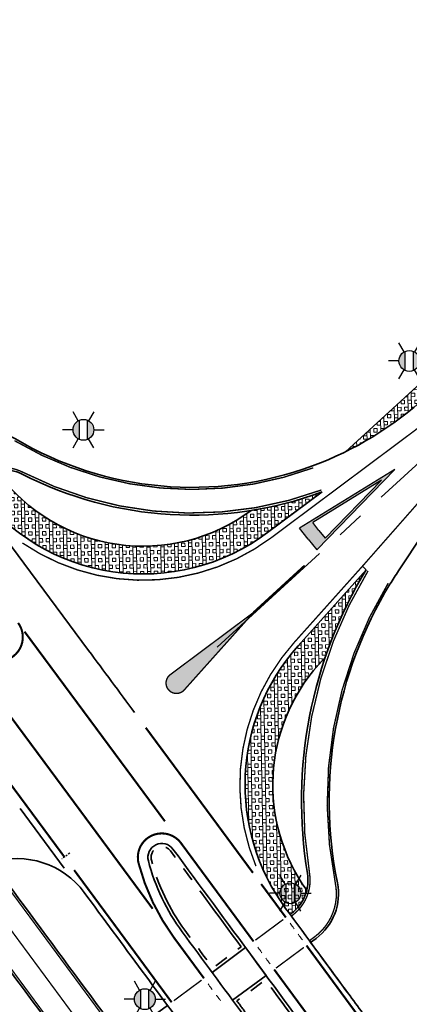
# Model space of a CAD drawing. Header units: metres. Extents: x 101623 to 104606, y 400821 to 405824.
# Tile 28 of 46: x 102621 to 102649, y 404570 to 404641. Entities that reach past the tile are written whole.
import ezdxf
from ezdxf.enums import TextEntityAlignment as Align

# ---------------------------------------------------------------- set-up
doc = ezdxf.new("R2010")
doc.units = ezdxf.units.M
doc.header["$LTSCALE"] = 0.5
for name, pattern in [('AM-AS', [16, 10, -2, 2, -2]), ('HIDDEN', [0.375, 0.25, -0.125]), ('VH-RWSBAND-SO', [24, 10, -2, 2, -2, 2, -2, 2, -2]), ('VW-1-1_STREEP', [2, 1, -1]), ('VW-3-3_STREEP', [6, 3, -3]), ('VW-30-270_STREEP', [3, 0.3, -2.7]), ('VW-5050_STREEP', [1, 0.5, -0.5])]:
    doc.linetypes.add(name, pattern=pattern)
doc.layers.get('Defpoints').update_dxf_attribs({"color": 4})
doc.layers.add('_hulplijn voor arcering', color=1, linetype='HIDDEN', plot=False)
for name, color, linetype, lineweight in [('N-WE-AM-AS-G', 10, 'AM-AS', 18), ('N-WE-IE-MEUBILAIR_WEGMEUBILAIR_LICHTMAST-S-500', 7, 'Continuous', 25), ('N-WE-VH-HALFVERHARDING_GRASBETONSTEEN-A-500', 132, 'Continuous', 18), ('N-WE-VH-KANTOPSLUITING_TROTTOIRBAND_RWS-G', 210, 'VH-RWSBAND-SO', 35), ('N-WE-VH-KANTVERHARDING-G', 210, 'Continuous', 35), ('N-WE-VH-KANTVERHARDING-G_2', 4, 'Continuous', 35), ('N-WE-VW-MARKERING_DWARS_DRIEHOEK_3030-G', 7, 'VW-HAAIETAND30-L-N', 35), ('N-WE-VW-MARKERING_DWARS_DRIEHOEK_5070-G', 7, 'VW-HAAIETAND70-L-N', 35), ('N-WE-VW-MARKERING_DWARS_OVERSTEEK_KANALISATIESTREEP50_010-G', 7, 'VW-5050_STREEP', 13), ('N-WE-VW-MARKERING_DWARS_OVERSTEEK_KANALISATIESTREEP50_015-G', 7, 'VW-5050_STREEP', 13), ('N-WE-VW-MARKERING_LANGS_STREEP_11_010-G', 7, 'VW-1-1_STREEP', 13), ('N-WE-VW-MARKERING_LANGS_STREEP_11_015-G', 7, 'VW-1-1_STREEP', 35), ('N-WE-VW-MARKERING_LANGS_STREEP_30270_010-G', 7, 'VW-30-270_STREEP', 13), ('N-WE-VW-MARKERING_LANGS_STREEP_33_015-G', 7, 'VW-3-3_STREEP', 13), ('N-WE-VW-MARKERING_LANGS_STREEP_DOORGETROKKEN_010-G', 7, 'Continuous', 13), ('N-WE-VW-MARKERING_LANGS_STREEP_DOORGETROKKEN_015-G', 7, 'Continuous', 13), ('N-WE-VW-MARKERING_VERKEERSTEKEN-S', 7, 'Continuous', 25), ('X-XX-AL-M', 7, 'Continuous', 18)]:
    doc.layers.add(name, color=color, linetype=linetype, lineweight=lineweight)
doc.styles.add('NLCS-ISO', font='NLCS-ISO.ttf')
doc.styles.add('NLCS-ISO-M500-T18', font='NLCS-ISO.ttf', dxfattribs={"height": 0.9})
doc.linetypes.add('VW-HAAIETAND30-L-N', pattern='A,0,-0.3,[150,NLCS.shx,S=0.6,R=0,X=-0.5,Y=-0.15],-0.3', length=0.6)
doc.linetypes.add('VW-HAAIETAND70-L-N', pattern='A,0,-0.5,[149,NLCS.shx,S=1,R=0,X=-0.625,Y=-0.35],-0.5', length=1)
doc.dimstyles.new('NLCS-M500-T18-PIJL_L2_H2', dxfattribs={"dimscale": 0.5, "dimtxt": 2.5, "dimasz": 1.8, "dimexe": 2, "dimexo": 2, "dimgap": 0.7, "dimtad": 1, "dimzin": 0, "dimdsep": 46, "dimtxsty": 'NLCS-ISO-M500-T18', "dimcen": 0, "dimdle": 2, "dimclrd": 256, "dimclre": 256, "dimclrt": 256, "dimazin": 0, "dimtfac": 1, "dimtdec": 3, "dimtofl": 0, "dimtmove": 0, "dimatfit": 3, "dimfxl": 2, "dimfxlon": 1, "dimtfillclr": 256, "dimtolj": 1, "dimtzin": 0, "dimlwd": -1, "dimlwe": -1, "dimarcsym": 0})
pattern_1 = [(91, (0, 0), (-0.9998476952, -0.0174524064), []), (91, (0.25, 0.0044), (-0.9998476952, -0.0174524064), []), (1, (0, 0), (-0.0174524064, 0.9998476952), [-0.25, 0.25]), (1, (-0.0044, 0.25), (-0.0174524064, 0.9998476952), [-0.25, 0.25]), (1, (-0.0087, 0.4999), (-0.0174524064, 0.9998476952), [0.25, -0.25]), (1, (-0.0131, 0.7499), (-0.0174524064, 0.9998476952), [0.25, -0.25]), (91, (0.4999, 0.0087), (-0.9998476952, -0.0174524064), [0.25, -0.25]), (91, (0.7499, 0.0131), (-0.9998476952, -0.0174524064), [0.25, -0.25])]

# ---------------------------------------------------------------- blocks, each defined once
blk = doc.blocks.new('*D85')
at = {"layer": 'Defpoints', "color": 0, "transparency": 16777216}
for p in [(102777.085, 404786.95), (102590.522, 404635.971)]:
    blk.add_point(p, dxfattribs=at)
at = {"layer": 'X-XX-AL-M', "transparency": 16777216}
blk.add_line((102596.103, 404640.488), (102591.221, 404636.538), dxfattribs=at)
blk.add_solid([(102591.127, 404636.654), (102591.316, 404636.421), (102590.522, 404635.971)], dxfattribs=at)
at = {"layer": 'X-XX-AL-M', "transparency": 16777216, "insert": (102593.509, 404639.418), "char_height": 0.9, "attachment_point": 5, "rotation": 38.98192, "style": 'NLCS-ISO-M500-T18'}
blk.add_mtext('\\A1;R=240.00', dxfattribs=at)
blk = doc.blocks.new('*D89')
at = {"layer": 'Defpoints', "color": 0, "transparency": 16777216}
for p in [(102830.063, 404711.322), (102643.039, 404560.917)]:
    blk.add_point(p, dxfattribs=at)
at = {"layer": 'X-XX-AL-M', "transparency": 16777216}
blk.add_line((102637.443, 404556.418), (102642.337, 404560.353), dxfattribs=at)
blk.add_solid([(102642.243, 404560.47), (102642.431, 404560.236), (102643.039, 404560.917)], dxfattribs=at)
at = {"layer": 'X-XX-AL-M', "transparency": 16777216, "insert": (102639.038, 404558.727), "char_height": 0.9, "attachment_point": 5, "rotation": 38.80614, "style": 'NLCS-ISO-M500-T18'}
blk.add_mtext('\\A1;R=240.00', dxfattribs=at)
blk = doc.blocks.new('*D90')
at = {"layer": 'Defpoints', "color": 0, "transparency": 16777216}
for p in [(102798.184, 404754.389), (102597.839, 404622.246)]:
    blk.add_point(p, dxfattribs=at)
at = {"layer": 'X-XX-AL-M', "transparency": 16777216}
blk.add_line((102591.845, 404618.293), (102597.087, 404621.75), dxfattribs=at)
blk.add_solid([(102597.005, 404621.876), (102597.17, 404621.625), (102597.839, 404622.246)], dxfattribs=at)
at = {"layer": 'X-XX-AL-M', "transparency": 16777216, "insert": (102593.65, 404620.442), "char_height": 0.9, "attachment_point": 5, "rotation": 33.40781, "style": 'NLCS-ISO-M500-T18'}
blk.add_mtext('\\A1;R=240.00', dxfattribs=at)
blk = doc.blocks.new('SIE-WEG_LICHTMAST-SO')
h = blk.add_hatch(color=256)
h.paths.add_polyline_path([(1.38, 0.59, 0.658505), (-1.38, 0.59)])
h.paths.add_polyline_path([(-1.38, -0.59, 0.658505), (1.38, -0.59)])
at = {"flags": 128}
for points in [[(0, 1.5), (0, 3)], [(-2.6, 1.5), (-1.3, 0.75)], [(1.3, 0.75), (2.6, 1.5)], [(-1.38, 0.59), (1.38, 0.59)], [(-2.6, -1.5), (-1.3, -0.75)], [(-1.38, -0.59), (1.38, -0.59)], [(2.6, -1.5), (1.3, -0.75)], [(0, -1.5), (0, -3)]]:
    blk.add_lwpolyline(points, dxfattribs=at)
blk.add_circle((0, 0), 1.5)
at = {"style": 'NLCS-ISO'}
blk.add_attdef('TYPE', text='', height=1.8, dxfattribs=at).set_placement((0, 3), align=Align.BOTTOM_CENTER)
blk = doc.blocks.new('N-SVW-MARKERING_VERKEERSTEKEN_VOORWAARSCHUWINGSDRIEHOEK_8.0')
h = blk.add_hatch(color=256)
h.paths.add_polyline_path([(0, 8), (-1, 8), (0, 0), (1, 8)])
h.paths.add_polyline_path([(0, 7), (0.724, 7), (0, 1.209), (-0.724, 7)], flags=16)
for p, q in [((0, 0), (-1, 8)), ((0, 8), (-1, 8)), ((0, 0), (1, 8)), ((0, 8), (1, 8)), ((0, 1.209), (-0.724, 7)), ((0, 7), (-0.724, 7)), ((0, 1.209), (0.724, 7)), ((0, 7), (0.724, 7))]:
    blk.add_line(p, q)

msp = doc.modelspace()

# ---------------------------------------------------------------- hatches: boundary and pattern name
at = {"layer": 'N-WE-VH-HALFVERHARDING_GRASBETONSTEEN-A-500'}
h = msp.add_hatch(dxfattribs=at)
h.set_pattern_fill('AVH-GRASBETONSTEEN_01-SO', color=256, scale=0.5, angle=1, pattern_type=2)
h.set_pattern_definition(pattern_1)
h.paths.add_polyline_path([(102650.485, 404614.127), (102652.453, 404615.928), (102651.778, 404616.666), (102644.644, 404610.141, 0.071068)])
h = msp.add_hatch(dxfattribs=at)
h.set_pattern_fill('AVH-GRASBETONSTEEN_01-SO', color=256, scale=0.5, angle=1, pattern_type=2)
h.set_pattern_definition(pattern_1)
h.paths.add_polyline_path([(102639.036, 404604.316), (102642.959, 404607.245, -0.04929), (102637.821, 404605.905, -0.414556), (102619.623, 404608.591), (102619.463, 404608.807, 0.11691), (102618.191, 404608.261), (102617.667, 404607.872), (102618.015, 404607.401, 0.415106)])
h = msp.add_hatch(dxfattribs=at)
h.set_pattern_fill('AVH-GRASBETONSTEEN_01-SO', color=256, scale=0.5, angle=1, pattern_type=2)
h.set_pattern_definition(pattern_1)
h.paths.add_polyline_path([(102642.723, 404594.822), (102643.197, 404595.352, -0.054444), (102646.146, 404601.643), (102641.233, 404596.156, 0.355288), (102640.334, 404577.25, -0.000017), (102640.652, 404576.818), (102640.731, 404576.877, 0.173645), (102641.855, 404578.559, -0.352013)])
at = {"layer": 'N-WE-VW-MARKERING_VERKEERSTEKEN-S', "ltscale": 2}
h = msp.add_hatch(color=256, dxfattribs=at)
h.dxf.hatch_style = 1
edge = h.paths.add_edge_path()
edge.add_line((102638.025, 404598.57), (102632.014, 404594.084))
edge.add_arc((102632.463, 404593.483), 0.75, 126.73725, 318.15843)
edge.add_line((102633.022, 404592.983), (102638.025, 404598.57))

# ---------------------------------------------------------------- linework, layer by layer
at = {"layer": '_hulplijn voor arcering'}
msp.add_line((102624.77, 404581.227), (102624.207, 404580.812), dxfattribs=at)
at = {"layer": 'N-WE-AM-AS-G', "ltscale": 2}
msp.add_line((102654.59, 404613.613), (102634.827, 404595.537), dxfattribs=at)
at = {"layer": 'N-WE-VH-KANTOPSLUITING_TROTTOIRBAND_RWS-G', "flags": 128}
for points in [[(102637.125, 404574.482, 0.000268), (102632.029, 404581.388, 0.825764), (102630.656, 404580.732, 0.095268), (102633.061, 404575.697, -0.000106), (102635.077, 404572.963)], [(102636.827, 404570.588, -0.000037), (102637.53, 404569.634, 0.019354), (102649.063, 404555.17, 0.93874), (102650.295, 404556.104, 0.012083), (102643.681, 404565.576, 0.000253), (102638.875, 404572.107)]]:
    msp.add_lwpolyline(points, format="xyb", close=True, dxfattribs=at)
at = {"layer": 'N-WE-VH-KANTVERHARDING-G', "ltscale": 2}
for p, q in [((102651.778, 404616.666), (102644.644, 404610.141)), ((102642.959, 404607.245), (102639.036, 404604.316)), ((102648.472, 404601.576), (102650.262, 404604.275)), ((102641.233, 404596.156), (102646.146, 404601.643)), ((102642.723, 404594.822), (102643.197, 404595.352))]:
    msp.add_line(p, q, dxfattribs=at)
msp.add_lwpolyline([(102650.483, 404556.229, 0.012083), (102643.862, 404565.709, 0.000614), (102632.21, 404581.522, 0.825764), (102630.438, 404580.675, 0.095268), (102632.88, 404575.563, -0.000235), (102637.348, 404569.5, 0.019354), (102648.892, 404555.023, 0.93874)], format="xyb", close=True, dxfattribs=at)
for centre, radius, start, end in [((102633.612, 404632.575), 25, 290.25623, 312.44784), ((102630.063, 404616.337), 13, 216.56266, 306.73725), ((102630.063, 404616.337), 15, 216.56266, 306.73725), ((102673.475, 404584.997), 30, 146.45241, 148.65454), ((102652.408, 404586.15), 15, 138.15843, 216.3964), ((102652.408, 404586.15), 13, 138.15843, 215.72937), ((102620.986, 404574.837), 6, 36.46481, 107.51958), ((96196.458, 399827.04), 7994.5, 36.3639824, 36.4648053), ((96196.458, 399827.04), 8005.5, 36.340416, 36.3963973), ((96196.458, 399827.04), 8005.5, 36.340416, 36.3746569), ((96196.458, 399827.04), 8005.5, 36.3148853, 36.340416)]:
    msp.add_arc(centre, radius, start, end, dxfattribs=at)
at = {"layer": 'N-WE-VH-KANTVERHARDING-G_2', "ltscale": 2}
for p, q in [((102635.03, 404572.648), (102637.439, 404574.435)), ((102636.513, 404570.635), (102638.922, 404572.423))]:
    msp.add_line(p, q, dxfattribs=at)
for points in [[(102616.177, 404609.88), (102617.549, 404610.897, -0.301994), (102620.865, 404611.068, 0.225863), (102642.267, 404609.121)], [(102617.666, 404607.871), (102618.191, 404608.261, -0.284816), (102621.342, 404608.524, 0.209297), (102642.959, 404607.245)], [(102640.652, 404576.818), (102640.731, 404576.877, 0.281216), (102641.904, 404579.776, -0.179638), (102646.146, 404601.643)], [(102608.83, 404601.318), (102607.585, 404600.395, 0.414219), (102607.066, 404596.897), (102614.341, 404587.089, -0.00067), (102627.076, 404569.87, 0.414993), (102630.577, 404569.346), (102631.817, 404570.265)], [(102642.135, 404574.805), (102642.523, 404575.093, 0.290465), (102644.062, 404579.093, -0.188477), (102647.854, 404600.603)]]:
    msp.add_lwpolyline(points, format="xyb", dxfattribs=at)
msp.add_arc((96196.458, 399827.04), 7986.85, 36.3639824, 36.5151177, dxfattribs=at)
at = {"layer": 'N-WE-VW-MARKERING_DWARS_DRIEHOEK_3030-G', "ltscale": 2}
msp.add_line((102637.528, 404574.315), (102638.922, 404572.423), dxfattribs=at)
at = {"layer": 'N-WE-VW-MARKERING_DWARS_DRIEHOEK_5070-G', "ltscale": 2}
msp.add_line((102646.146, 404601.643), (102645.866, 404601.893), dxfattribs=at)
at = {"layer": 'N-WE-VW-MARKERING_DWARS_DRIEHOEK_5070-G', "ltscale": 2, "flags": 128}
msp.add_lwpolyline([(102629.449, 404591.35, 0.000174), (102626.128, 404595.832), (102620.098, 404603.97)], format="xyb", dxfattribs=at)
msp.add_lwpolyline([(102621.203, 404584.436), (102624.373, 404580.152)], dxfattribs=at)
at = {"layer": 'N-WE-VW-MARKERING_DWARS_OVERSTEEK_KANALISATIESTREEP50_010-G', "ltscale": 2, "const_width": 0.1, "flags": 128}
for points in [[(102640.161, 404576.454), (102638.153, 404574.965)], [(102639.636, 404572.952), (102641.644, 404574.441)], [(102634.279, 404572.091), (102632.271, 404570.602)]]:
    msp.add_lwpolyline(points, dxfattribs=at)
at = {"layer": 'N-WE-VW-MARKERING_DWARS_OVERSTEEK_KANALISATIESTREEP50_015-G', "ltscale": 2}
for radius, start, end in [(8005.125, 36.3782355, 36.3889717), (8002.225, 36.3781726, 36.3889122), (7997.775, 36.3780611, 36.3888076)]:
    msp.add_arc((96196.458, 399827.04), radius, start, end, dxfattribs=at)
at = {"layer": 'N-WE-VW-MARKERING_LANGS_STREEP_11_010-G', "ltscale": 2, "const_width": 0.1, "flags": 128}
for points in [[(102621.364, 404603.568, 0.320122), (102639.305, 404603.955), (102643.229, 404606.884), (102649.496, 404611.562, 0.009189), (102650.222, 404612.125, 0.009189)], [(102652.475, 404609.236, 0.023307), (102650.856, 404607.561), (102645.866, 404601.893), (102640.953, 404596.407, 0.287892), (102638.193, 404580.291)]]:
    msp.add_lwpolyline(points, format="xyb", dxfattribs=at)
at = {"layer": 'N-WE-VW-MARKERING_LANGS_STREEP_11_015-G', "ltscale": 2, "const_width": 0.15, "flags": 128}
for points in [[(102630.75, 404577.228, 0.000553), (102620.224, 404591.453), (102615.873, 404597.32)], [(102637.977, 404579.814, 0.000406), (102630.25, 404590.268, 0.000406)], [(102618.491, 404588.922, -0.00031), (102624.394, 404580.95)]]:
    msp.add_lwpolyline(points, format="xyb", dxfattribs=at)
at = {"layer": 'N-WE-VW-MARKERING_LANGS_STREEP_11_015-G', "ltscale": 2, "flags": 128}
msp.add_lwpolyline([(102631.632, 404583.524, 0.15, 0.15, 0.000411), (102623.799, 404594.104, 0.15, 0.15, 0), (102621.515, 404597.186, 0, 0, 0)], format="xyseb", dxfattribs=at)
at = {"layer": 'N-WE-VW-MARKERING_LANGS_STREEP_30270_010-G', "ltscale": 2, "const_width": 0.1, "flags": 128}
msp.add_lwpolyline([(102476.254, 404765.538), (102490.358, 404748.156, -0.014791), (102570.593, 404646.41), (102573.619, 404642.33, -0.022834), (102585.389, 404624.846, 0.022834), (102598.088, 404605.981), (102612.895, 404586.017, -0.000872), (102629.451, 404563.613, 0.010156), (102635.616, 404555.587, -0.011512), (102639.758, 404550.165), (102660.277, 404521.978, 0.024595), (102669.658, 404510.339, -0.024595), (102678.787, 404499.014), (102786.592, 404350.923, -0.03235), (102793.508, 404340.002, 0.032442), (102800.446, 404329.052), (102838.751, 404276.474, 0.032025), (102846.932, 404266.634, -0.032117), (102855.136, 404256.765), (103084.859, 403941.194, -0.032663), (103100.962, 403915.726, 0.032705), (103111.439, 403899.159), (103113.066, 403896.923)], format="xyb", dxfattribs=at)
at = {"layer": 'N-WE-VW-MARKERING_LANGS_STREEP_33_015-G', "ltscale": 2, "const_width": 0.15, "flags": 128}
for points in [[(102625.087, 404580.013, -0.00037), (102632.119, 404570.488)], [(102640.351, 404576.595, 0.000094), (102638.57, 404579.009)], [(102644.67, 404570.729, 0.000149), (102641.834, 404574.582)], [(102646.783, 404567.856, 0.000111), (102644.67, 404570.729)]]:
    msp.add_lwpolyline(points, format="xyb", dxfattribs=at)
at = {"layer": 'N-WE-VW-MARKERING_LANGS_STREEP_DOORGETROKKEN_010-G', "ltscale": 2, "const_width": 0.1, "flags": 128}
for points in [[(102620.789, 404610.939, 0.225863), (102642.319, 404608.98)], [(102621.41, 404608.657, 0.284816), (102618.102, 404608.381)], [(102621.41, 404608.657, 0.209297), (102642.908, 404607.385)], [(102646.274, 404601.565, 0.179638), (102642.052, 404579.8)], [(102647.726, 404600.681, 0.188477), (102643.915, 404579.063)], [(102632.014, 404594.084, 1.104988), (102633.022, 404592.983)], [(102626.955, 404569.781, 0.00067), (102614.22, 404587)], [(102628.123, 404562.635, 0.000659), (102615.609, 404579.584, 0.000659)], [(102640.821, 404576.756, 0.281216), (102642.052, 404579.8)], [(102642.433, 404575.213, 0.290465), (102643.915, 404579.063)]]:
    msp.add_lwpolyline(points, format="xyb", dxfattribs=at)
for points in [[(102638.025, 404598.57), (102632.014, 404594.084)], [(102633.022, 404592.983), (102638.025, 404598.57)], [(102640.741, 404576.698), (102640.821, 404576.756)], [(102642.046, 404574.926), (102642.433, 404575.213)]]:
    msp.add_lwpolyline(points, dxfattribs=at)
at = {"layer": 'N-WE-VW-MARKERING_LANGS_STREEP_DOORGETROKKEN_015-G', "ltscale": 2, "const_width": 0.15, "flags": 128}
msp.add_lwpolyline([(102638.025, 404598.57), (102641.711, 404601.949)], dxfattribs=at)
for points in [[(102618.758, 404595.319, 0.825497), (102621.049, 404597.815)], [(102632.793, 404581.953, 0.825764), (102629.737, 404580.491)], [(102638.021, 404574.868, 0.000275), (102632.793, 404581.953)], [(102629.737, 404580.491, 0.095268), (102632.296, 404575.133)], [(102634.448, 404572.216, 0.000113), (102632.296, 404575.133)], [(102644.446, 404566.138, 0.000261), (102639.504, 404572.855)]]:
    msp.add_lwpolyline(points, format="xyb", dxfattribs=at)

# ---------------------------------------------------------------- block references
at = {"layer": 'N-WE-IE-MEUBILAIR_WEGMEUBILAIR_LICHTMAST-S-500', "xscale": 0.5, "yscale": 0.5, "zscale": 0.5, "rotation": 90.00000000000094}
for p in [(102649.248, 404616.681), (102625.759, 404611.721), (102640.674, 404578.342), (102630.184, 404570.716)]:
    msp.add_blockref('SIE-WEG_LICHTMAST-SO', p, dxfattribs=at)
at = {"layer": 'N-WE-VW-MARKERING_VERKEERSTEKEN-S', "rotation": 128.7684534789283}
msp.add_blockref('N-SVW-MARKERING_VERKEERSTEKEN_VOORWAARSCHUWINGSDRIEHOEK_8.0', (102648.193, 404608.859), dxfattribs=at)

# ---------------------------------------------------------------- dimensions: what is measured, and where the dimension line sits
at = {"layer": 'X-XX-AL-M'}
dim = msp.add_radius_dim(center=(102777.085, 404786.95), mpoint=(102590.522, 404635.971), dimstyle='NLCS-M500-T18-PIJL_L2_H2', override={"dimpost": 'R=<>'}, dxfattribs=at)
dim.commit()
dim.dimension.update_dxf_attribs({"geometry": '*D85', "text_midpoint": (102594.012, 404638.796), "dimtype": 164})
for center, mpoint, picture, middle in [((102798.184, 404754.389), (102597.839, 404622.246), '*D90', (102593.65, 404620.442)), ((102830.063, 404711.322), (102643.039, 404560.917), '*D89', (102639.038, 404558.727))]:
    dim = msp.add_radius_dim(center=center, mpoint=mpoint, dimstyle='NLCS-M500-T18-PIJL_L2_H2', override={"dimpost": 'R=<>'}, dxfattribs=at)
    dim.commit()
    dim.dimension.update_dxf_attribs({"geometry": picture, "text_midpoint": middle})

doc.saveas('drawing.dxf')
